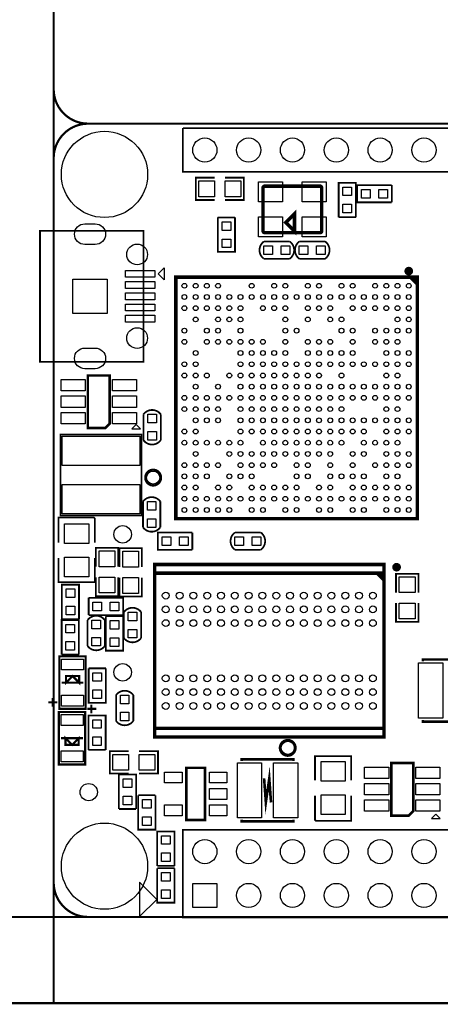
# Model space of a CAD drawing. Extents: x -900 to 3530, y 458 to 4953.
# Tile 2 of 4: x 1112 to 2071, y 458 to 2705. Entities that reach past the tile are written whole.
import ezdxf

# ---------------------------------------------------------------- set-up
doc = ezdxf.new("R2010")
doc.units = 0
doc.header["$MEASUREMENT"] = 0
for name, color, linetype in [('OUTLINE', 254, 'CONTINUOUS'), ('SILKSCREEN_TOP', 30, 'CONTINUOUS'), ('TOP', 1, 'CONTINUOUS')]:
    doc.layers.add(name, color=color, linetype=linetype)

msp = doc.modelspace()

# ---------------------------------------------------------------- linework, layer by layer
at = {"layer": 'OUTLINE'}
for points in [[(1189, 460.13, 5, 5, 0), (992.15, 460.13, 5, 5, 0), (992.15, 4475.87, 5, 5, 0), (1189, 4475.87, 5, 5, 0), (1189, 460.13, 5, 5, 0)], [(1267.74, 4279.02, 5, 5, 0), (3000.02, 4279.02, 5, 5, -0.414214), (3078.76, 4200.28, 5, 5, 0), (3078.76, 2546.74, 5, 5, -0.414214), (3000.02, 2468, 5, 5, 0), (1267.74, 2468, 5, 5, -0.414214), (1189, 2546.74, 5, 5, 0), (1189, 4200.28, 5, 5, -0.414214), (1267.74, 4279.02, 5, 5, 0)], [(1267.74, 2468, 5, 5, 0), (3000.02, 2468, 5, 5, -0.414214), (3078.76, 2389.26, 5, 5, 0), (3078.76, 735.72, 5, 5, -0.414214), (3000.02, 656.98, 5, 5, 0), (1267.74, 656.98, 5, 5, -0.414214), (1189, 735.72, 5, 5, 0), (1189, 2389.26, 5, 5, -0.414214), (1267.74, 2468, 5, 5, 0)], [(1267.74, 2468, 5, 5, 0), (3000.02, 2468, 5, 5, -0.414214), (3078.76, 2389.26, 5, 5, 0), (3078.76, 735.72, 5, 5, -0.414214), (3000.02, 656.98, 5, 5, 0), (1267.74, 656.98, 5, 5, -0.414214), (1189, 735.72, 5, 5, 0), (1189, 2389.26, 5, 5, -0.414214), (1267.74, 2468, 5, 5, 0)], [(-897.61, 656.98, 5, 5, 0), (-897.61, 538.87, 5, 5, 0.414214), (-818.87, 460.13, 5, 5, 0), (3000.02, 460.13, 5, 5, 0.414214), (3078.76, 538.87, 5, 5, 0), (3078.76, 656.98, 5, 5, 0), (-897.61, 656.98, 5, 5, 0)]]:
    msp.add_lwpolyline(points, format="xyseb", dxfattribs=at)
at = {"layer": 'SILKSCREEN_TOP'}
for points in [[(1483.88, 2457.728, 3.937, 3.937, 0), (2783.88, 2457.728, 3.937, 3.937, 0), (2783.88, 2357.728, 3.937, 3.937, 0)], [(2783.88, 2357.728, 3.937, 3.937, 0), (1483.88, 2357.728, 3.937, 3.937, 0), (1483.88, 2457.728, 3.937, 3.937, 0)], [(1556.08, 2344.74, 4, 4, 0), (1513.08, 2344.74, 4, 4, 0), (1513.08, 2293.74, 4, 4, 0), (1556.08, 2293.74, 4, 4, 0)], [(1580.08, 2344.74, 4, 4, 0), (1623.08, 2344.74, 4, 4, 0), (1623.08, 2293.74, 4, 4, 0), (1580.08, 2293.74, 4, 4, 0)], [(1800.503, 2223.068, 7.87, 7.87, 0), (1800.503, 2321.486, 7.87, 7.87, 0.414406), (1796.562, 2325.427, 7.87, 7.87, 0), (1670.586, 2325.428, 7.87, 7.87, 0.414454), (1666.645, 2321.486, 7.87, 7.87, 0), (1666.645, 2223.068, 7.87, 7.87, 0.414418), (1670.586, 2219.127, 7.87, 7.87, 0), (1796.562, 2219.127, 7.87, 7.87, 0.414394), (1800.503, 2223.068, 7.87, 7.87, 0)], [(1878.57, 2254.439, 4, 4, 0), (1878.57, 2333.179, 4, 4, 0), (1839.21, 2333.179, 4, 4, 0), (1839.21, 2254.439, 4, 4, 0)], [(1960.357, 2327.68, 4, 4, 0), (1881.617, 2327.68, 4, 4, 0), (1881.617, 2288.32, 4, 4, 0), (1960.357, 2288.32, 4, 4, 0)], [(1960.357, 2288.32, 4, 4, 0), (1960.357, 2327.68, 4, 4, 0)], [(1738.574, 2222.277, 8, 8, 0), (1738.574, 2262.277, 8, 8, 0), (1718.574, 2242.277, 8, 8, 0), (1738.574, 2222.277, 8, 8, 0)], [(1602.68, 2253.87, 4, 4, 0), (1563.32, 2253.87, 4, 4, 0)], [(1563.32, 2253.87, 4, 4, 0), (1563.32, 2175.13, 4, 4, 0), (1602.68, 2175.13, 4, 4, 0), (1602.68, 2253.87, 4, 4, 0)], [(1839.21, 2254.439, 4, 4, 0), (1878.57, 2254.439, 4, 4, 0)], [(1189.288, 1924.36, 3.937, 3.937, 0), (1394.013, 1924.36, 3.937, 3.937, 0), (1394.013, 2223.572, 3.937, 3.937, 0), (1157.792, 2223.572, 3.937, 3.937, 0), (1157.792, 1924.36, 3.937, 3.937, 0), (1189.288, 1924.36, 3.937, 3.937, 0)], [(1189.288, 2223.572, 3.937, 3.937, 0), (1189.288, 1924.36, 3.937, 3.937, 0)], [(1668.546, 2198.952, 4, 4, 0.503898), (1668.546, 2159.592, 4, 4, 0)], [(1727.606, 2198.952, 4, 4, 0), (1668.546, 2198.952, 4, 4, 0)], [(1727.606, 2198.952, 4, 4, -0.504954), (1727.606, 2159.592, 4, 4, 0)], [(1749.399, 2159.592, 4, 4, -0.504958), (1749.399, 2198.952, 4, 4, 0)], [(1808.459, 2198.952, 4, 4, 0), (1749.399, 2198.952, 4, 4, 0)], [(1808.458, 2159.593, 4, 4, 0.503889), (1808.459, 2198.952, 4, 4, 0)], [(1668.546, 2159.592, 4, 4, 0), (1727.606, 2159.592, 4, 4, 0)], [(1749.399, 2159.592, 4, 4, 0), (1808.458, 2159.593, 4, 4, 0)], [(2004.063, 2131.373, 9.799, 9.799, -0.999969), (1994.127, 2131.373, 9.799, 9.799, -1.000031), (2004.063, 2131.373, 9.799, 9.799, 0)], [(1467.592, 2117.603, 7.902, 7.902, 0), (1467.588, 1566.405, 7.902, 7.902, 0), (2018.786, 1566.404, 7.902, 7.902, 0), (2018.788, 2117.604, 7.902, 7.902, 0), (1467.592, 2117.603, 7.902, 7.902, 0)], [(2002.987, 2117.604, 7.902, 7.902, 0), (2018.788, 2101.803, 7.902, 7.902, 0)], [(2010.889, 2117.598, 7.902, 7.902, 0), (2018.786, 2109.701, 7.902, 7.902, 0)], [(1267, 1773, 5.906, 5.906, 0), (1267, 1893, 5.906, 5.906, 0), (1317, 1893, 5.906, 5.906, 0), (1317, 1783, 5.906, 5.906, 0), (1307, 1773, 5.906, 5.906, 0), (1267, 1773, 5.906, 5.906, 0)], [(1393.9, 1804.45, 4, 4, -0.504954), (1433.26, 1804.45, 4, 4, 0)], [(1393.9, 1804.45, 4, 4, 0), (1393.9, 1745.39, 4, 4, 0)], [(1433.26, 1745.39, 4, 4, 0), (1433.26, 1804.45, 4, 4, 0)], [(1389.52, 1758.52, 3.937, 3.937, 0), (1389.52, 1573.48, 3.937, 3.937, 0), (1204.48, 1573.48, 3.937, 3.937, 0), (1204.48, 1758.52, 3.937, 3.937, 0), (1389.52, 1758.52, 3.937, 3.937, 0)], [(1393.9, 1745.39, 4, 4, 0.503899), (1433.26, 1745.39, 4, 4, 0)], [(1416, 1678, 5, 5, -0.414214), (1434, 1660, 5, 5, -0.414214), (1416, 1642, 5, 5, -0.414214), (1398, 1660, 5, 5, -0.414214), (1416, 1678, 5, 5, 0)], [(1392.9, 1605.45, 4, 4, -0.504954), (1432.26, 1605.45, 4, 4, 0)], [(1392.9, 1605.45, 4, 4, 0), (1392.9, 1546.39, 4, 4, 0)], [(1432.26, 1546.39, 4, 4, 0), (1432.26, 1605.45, 4, 4, 0)], [(1282.792, 1511.8, 4, 4, 0), (1282.792, 1566.92, 4, 4, 0), (1280.822, 1568.88, 4, 4, 0), (1200.112, 1568.88, 4, 4, 0), (1200.112, 1511.8, 4, 4, 0)], [(1392.9, 1546.39, 4, 4, 0.503899), (1432.26, 1546.39, 4, 4, 0)], [(1505.37, 1534.68, 4, 4, 0), (1426.63, 1534.68, 4, 4, 0), (1426.63, 1495.32, 4, 4, 0), (1505.37, 1495.32, 4, 4, 0)], [(1505.37, 1495.32, 4, 4, 0), (1505.37, 1534.68, 4, 4, 0)], [(1602.47, 1534.68, 4, 4, 0.503899), (1602.47, 1495.32, 4, 4, 0)], [(1661.53, 1534.68, 4, 4, 0), (1602.47, 1534.68, 4, 4, 0)], [(1661.53, 1534.68, 4, 4, -0.504954), (1661.53, 1495.32, 4, 4, 0)], [(1284.952, 1456.58, 4, 4, 0), (1284.952, 1499.58, 4, 4, 0), (1335.952, 1499.58, 4, 4, 0), (1335.952, 1456.58, 4, 4, 0)], [(1390.157, 1455.757, 4, 4, 0), (1390.157, 1498.757, 4, 4, 0), (1339.157, 1498.757, 4, 4, 0), (1339.157, 1455.757, 4, 4, 0)], [(1602.47, 1495.32, 4, 4, 0), (1661.53, 1495.32, 4, 4, 0)], [(1282.792, 1476.36, 4, 4, 0), (1282.792, 1421.24, 4, 4, 0), (1200.112, 1421.24, 4, 4, 0), (1200.112, 1476.36, 4, 4, 0)], [(1942.811, 1441.923, 7.874, 7.874, 0), (1942.811, 1461.757, 7.874, 7.874, 0), (1419.189, 1461.757, 7.874, 7.874, 0), (1419.189, 1441.923, 7.874, 7.874, 0), (1942.811, 1441.923, 7.874, 7.874, 0), (1942.811, 1087.592, 7.874, 7.874, 0), (1419.189, 1087.592, 7.874, 7.874, 0), (1419.189, 1441.923, 7.874, 7.874, 0)], [(1976.256, 1455.451, 9.843, 9.843, -0.999975), (1966.417, 1455.45, 9.843, 9.843, -1.000025), (1976.256, 1455.451, 9.843, 9.843, 0)], [(1927.063, 1441.923, 7.874, 7.874, 0), (1942.811, 1426.175, 7.874, 7.874, 0)], [(1934.937, 1441.923, 7.874, 7.874, 0), (1942.811, 1434.049, 7.874, 7.874, 0)], [(1970.085, 1397.473, 4, 4, 0), (1970.086, 1440.473, 4, 4, 0), (2021.085, 1440.473, 4, 4, 0), (2021.086, 1397.473, 4, 4, 0)], [(1246.781, 1336.944, 4, 4, 0), (1246.781, 1415.684, 4, 4, 0), (1207.419, 1415.684, 4, 4, 0), (1207.421, 1336.943, 4, 4, 0)], [(1284.952, 1432.58, 4, 4, 0), (1284.952, 1389.58, 4, 4, 0), (1335.952, 1389.58, 4, 4, 0), (1335.952, 1432.58, 4, 4, 0)], [(1390.157, 1431.757, 4, 4, 0), (1390.157, 1388.758, 4, 4, 0), (1339.157, 1388.758, 4, 4, 0), (1339.157, 1431.757, 4, 4, 0)], [(1268.81, 1385.547, 4, 4, 0), (1268.81, 1346.186, 4, 4, 0)], [(1268.81, 1346.186, 4, 4, 0), (1347.55, 1346.187, 4, 4, 0), (1347.55, 1385.546, 4, 4, 0), (1268.81, 1385.547, 4, 4, 0)], [(1970.085, 1373.473, 4, 4, 0), (1970.086, 1330.473, 4, 4, 0), (2021.085, 1330.473, 4, 4, 0), (2021.086, 1373.473, 4, 4, 0)], [(1349.169, 1352.923, 4, 4, -0.504959), (1388.529, 1352.923, 4, 4, 0)], [(1349.169, 1352.923, 4, 4, 0), (1349.169, 1293.864, 4, 4, 0)], [(1388.529, 1293.863, 4, 4, 0), (1388.529, 1352.923, 4, 4, 0)], [(1246.586, 1256.105, 4, 4, 0), (1246.585, 1334.845, 4, 4, 0), (1207.225, 1334.845, 4, 4, 0), (1207.226, 1256.105, 4, 4, 0)], [(1207.421, 1336.943, 4, 4, 0), (1246.781, 1336.944, 4, 4, 0)], [(1305.738, 1334.71, 4, 4, 0.503914), (1266.377, 1334.71, 4, 4, 0)], [(1266.377, 1334.71, 4, 4, 0), (1266.377, 1275.65, 4, 4, 0)], [(1305.737, 1275.65, 4, 4, 0), (1305.738, 1334.71, 4, 4, 0)], [(1307.951, 1343.621, 4, 4, 0), (1307.95, 1264.881, 4, 4, 0), (1347.311, 1264.881, 4, 4, 0), (1347.312, 1343.621, 4, 4, 0)], [(1347.312, 1343.621, 4, 4, 0), (1307.951, 1343.621, 4, 4, 0)], [(1349.169, 1293.864, 4, 4, 0.5039), (1388.529, 1293.863, 4, 4, 0)], [(1305.737, 1275.65, 4, 4, -0.504951), (1266.377, 1275.65, 4, 4, 0)], [(1202, 1132, 5, 5, 0), (1202, 1252, 5, 5, 0), (1262, 1252, 5, 5, 0), (1262, 1132, 5, 5, 0), (1202, 1132, 5, 5, 0)], [(1207.226, 1256.105, 4, 4, 0), (1246.586, 1256.105, 4, 4, 0)], [(2031.241, 1240.701, 5.906, 5.906, 0), (2031.241, 1244.7, 5.906, 5.906, 0), (2149.436, 1244.7, 5.906, 5.906, 0), (2149.436, 1240.701, 5.906, 5.906, 0)], [(1308.145, 1224.521, 4, 4, 0), (1268.785, 1224.521, 4, 4, 0)], [(1268.785, 1224.521, 4, 4, 0), (1268.785, 1145.781, 4, 4, 0), (1308.144, 1145.781, 4, 4, 0), (1308.145, 1224.521, 4, 4, 0)], [(1207, 1192, 5, 5, 0), (1257, 1192, 5, 5, 0)], [(1247, 1192, 5, 5, 0), (1247, 1207, 5, 5, 0), (1217, 1207, 5, 5, 0), (1217, 1192, 5, 5, 0), (1232, 1207, 5, 5, 0), (1247, 1192, 5, 5, 0)], [(1331.32, 1163.53, 4, 4, -0.504954), (1370.68, 1163.53, 4, 4, 0)], [(1177, 1147, 5, 5, 0), (1197, 1147, 5, 5, 0)], [(1187, 1137, 5, 5, 0), (1187, 1157, 5, 5, 0)], [(1331.32, 1163.53, 4, 4, 0), (1331.32, 1104.47, 4, 4, 0)], [(1370.68, 1104.47, 4, 4, 0), (1370.68, 1163.53, 4, 4, 0)], [(1261, 1125, 5, 5, 0), (1261, 1005, 5, 5, 0), (1201, 1005, 5, 5, 0), (1201, 1125, 5, 5, 0), (1261, 1125, 5, 5, 0)], [(1286, 1132, 5, 5, 0), (1266, 1132, 5, 5, 0)], [(1275, 1142, 5, 5, 0), (1275, 1122, 5, 5, 0)], [(1307.579, 1038.457, 4, 4, 0), (1307.579, 1117.199, 4, 4, 0), (1268.22, 1117.199, 4, 4, 0), (1268.219, 1038.459, 4, 4, 0)], [(1331.32, 1104.47, 4, 4, 0.503899), (1370.68, 1104.47, 4, 4, 0)], [(2149.436, 1106.896, 5.906, 5.906, 0), (2149.436, 1102.897, 5.906, 5.906, 0), (2031.241, 1102.897, 5.906, 5.906, 0), (2031.241, 1106.896, 5.906, 5.906, 0)], [(1942.811, 1087.592, 7.874, 7.874, 0), (1942.811, 1067.757, 7.874, 7.874, 0), (1419.189, 1067.757, 7.874, 7.874, 0), (1419.189, 1087.592, 7.874, 7.874, 0)], [(1256, 1065, 5, 5, 0), (1206, 1065, 5, 5, 0)], [(1216, 1065, 5, 5, 0), (1216, 1050, 5, 5, 0), (1246, 1050, 5, 5, 0), (1246, 1065, 5, 5, 0), (1231, 1050, 5, 5, 0), (1216, 1065, 5, 5, 0)], [(1741, 1043, 5, 5, -0.414215), (1723, 1025, 5, 5, -0.414217), (1705, 1043, 5, 5, -0.414213), (1723, 1061, 5, 5, -0.41421), (1741, 1043, 5, 5, 0)], [(1268.219, 1038.459, 4, 4, 0), (1307.579, 1038.457, 4, 4, 0)], [(1360, 984.5, 4, 4, 0), (1317, 984.5, 4, 4, 0), (1317, 1035.5, 4, 4, 0), (1360, 1035.5, 4, 4, 0)], [(1384, 984.5, 4, 4, 0), (1427, 984.5, 4, 4, 0), (1427, 1035.5, 4, 4, 0), (1384, 1035.5, 4, 4, 0)], [(1617.902, 1012.902, 5.906, 5.906, 0), (1617.902, 1016.902, 5.906, 5.906, 0), (1736.098, 1016.902, 5.906, 5.906, 0), (1736.098, 1012.902, 5.906, 5.906, 0)], [(1785.16, 969.22, 4, 4, 0), (1785.16, 1024.34, 4, 4, 0), (1867.84, 1024.34, 4, 4, 0), (1867.84, 969.22, 4, 4, 0)], [(1534.5, 878.5, 5.906, 5.906, 0), (1491.5, 878.5, 5.906, 5.906, 0), (1491.5, 997.5, 5.906, 5.906, 0), (1534.5, 997.5, 5.906, 5.906, 0), (1534.5, 878.5, 5.906, 5.906, 0)], [(1669.098, 973.598, 5.906, 5.906, 0), (1673.098, 918.402, 5.906, 5.906, 0), (1680.902, 973.598, 5.906, 5.906, 0), (1684.902, 918.402, 5.906, 5.906, 0), (1680.902, 965.701, 5.906, 5.906, 0)], [(1959.28, 888.49, 5.906, 5.906, 0), (1959.28, 1008.49, 5.906, 5.906, 0), (2009.28, 1008.49, 5.906, 5.906, 0), (2009.28, 898.49, 5.906, 5.906, 0), (1999.28, 888.49, 5.906, 5.906, 0), (1959.28, 888.49, 5.906, 5.906, 0)], [(1377.13, 903.397, 4, 4, 0), (1377.13, 982.137, 4, 4, 0), (1337.77, 982.137, 4, 4, 0), (1337.769, 903.397, 4, 4, 0)], [(1421.194, 934.956, 4, 4, 0), (1381.835, 934.956, 4, 4, 0)], [(1381.835, 934.956, 4, 4, 0), (1381.835, 856.216, 4, 4, 0), (1421.195, 856.216, 4, 4, 0), (1421.194, 934.956, 4, 4, 0)], [(1785.16, 933.78, 4, 4, 0), (1785.16, 878.66, 4, 4, 0), (1787.13, 876.7, 4, 4, 0), (1867.84, 876.7, 4, 4, 0), (1867.84, 933.78, 4, 4, 0)], [(1337.769, 903.397, 4, 4, 0), (1377.13, 903.397, 4, 4, 0)], [(1736.098, 879.098, 5.906, 5.906, 0), (1736.098, 875.098, 5.906, 5.906, 0), (1617.902, 875.098, 5.906, 5.906, 0), (1617.902, 879.098, 5.906, 5.906, 0)], [(1464.68, 773.63, 4, 4, 0), (1464.68, 852.37, 4, 4, 0), (1425.32, 852.37, 4, 4, 0), (1425.32, 773.63, 4, 4, 0)], [(1483.88, 856.208, 3.937, 3.937, 0), (2783.88, 856.208, 3.937, 3.937, 0), (2783.88, 656.208, 3.937, 3.937, 0), (1483.88, 656.208, 3.937, 3.937, 0), (1483.88, 856.208, 3.937, 3.937, 0)], [(1425.32, 773.63, 4, 4, 0), (1464.68, 773.63, 4, 4, 0)], [(1464.68, 768.37, 4, 4, 0), (1425.32, 768.37, 4, 4, 0)], [(1425.32, 768.37, 4, 4, 0), (1425.32, 689.63, 4, 4, 0), (1464.68, 689.63, 4, 4, 0), (1464.68, 768.37, 4, 4, 0)]]:
    msp.add_lwpolyline(points, format="xyseb", dxfattribs=at)
for points in [[(1427.477, 2125.147), (1441.257, 2138.926), (1441.257, 2111.367)], [(1377, 1781), (1367, 1771), (1387, 1771)], [(2060.99, 891.72), (2050.99, 881.72), (2070.99, 881.72)], [(1424.153, 697.12), (1384.783, 736.49), (1384.783, 657.75)]]:
    msp.add_lwpolyline(points, close=True, dxfattribs=at)
at = {"layer": 'TOP'}
for points in [[(1556.08, 2301.24), (1520.08, 2301.24), (1520.08, 2337.24), (1556.08, 2337.24)], [(1616.08, 2301.24), (1580.08, 2301.24), (1580.08, 2337.24), (1616.08, 2337.24)], [(1711.334, 2289.6), (1656.216, 2289.6), (1656.216, 2334.876), (1711.334, 2334.876)], [(1810.932, 2289.6), (1755.814, 2289.6), (1755.814, 2334.876), (1810.932, 2334.876)], [(1868.7325, 2303.6465), (1849.0475, 2303.6465), (1849.0475, 2323.3315), (1868.7325, 2323.3315)], [(1911.1495, 2317.8425), (1911.1495, 2298.1575), (1891.4645, 2298.1575), (1891.4645, 2317.8425)], [(1950.5095, 2317.8425), (1950.5095, 2298.1575), (1930.8245, 2298.1575), (1930.8245, 2317.8425)], [(1868.7325, 2264.2865), (1849.0475, 2264.2865), (1849.0475, 2283.9715), (1868.7325, 2283.9715)], [(1711.334, 2209.678), (1656.216, 2209.678), (1656.216, 2254.954), (1711.334, 2254.954)], [(1810.932, 2209.678), (1755.814, 2209.678), (1755.814, 2254.954), (1810.932, 2254.954)], [(1573.1575, 2244.0225), (1592.8425, 2244.0225), (1592.8425, 2224.3375), (1573.1575, 2224.3375)], [(1573.1575, 2204.6625), (1592.8425, 2204.6625), (1592.8425, 2184.9775), (1573.1575, 2184.9775)], [(1668.553, 2169.429), (1668.553, 2189.114), (1688.238, 2189.114), (1688.238, 2169.429)], [(1707.913, 2169.429), (1707.913, 2189.114), (1727.598, 2189.114), (1727.598, 2169.429)], [(1769.0915, 2189.1145), (1769.0915, 2169.4295), (1749.4065, 2169.4295), (1749.4065, 2189.1145)], [(1808.4515, 2189.1145), (1808.4515, 2169.4295), (1788.7665, 2169.4295), (1788.7665, 2189.1145)], [(1232.595, 2113.336), (1311.335, 2113.336), (1311.335, 2034.596), (1232.595, 2034.596)], [(1352.6735, 2133.021), (1419.6025, 2133.021), (1419.6025, 2117.273), (1352.6735, 2117.273)], [(1352.6735, 2107.431), (1419.6025, 2107.431), (1419.6025, 2091.683), (1352.6735, 2091.683)], [(1352.6735, 2081.84), (1419.6025, 2081.84), (1419.6025, 2066.092), (1352.6735, 2066.092)], [(1352.6735, 2056.249), (1419.6025, 2056.249), (1419.6025, 2040.501), (1352.6735, 2040.501)], [(1352.6735, 2030.659), (1419.6025, 2030.659), (1419.6025, 2014.911), (1352.6735, 2014.911)], [(1261, 1857.799), (1206, 1857.799), (1206, 1883.799), (1261, 1883.799)], [(1378, 1857.799), (1323, 1857.799), (1323, 1883.799), (1378, 1883.799)], [(1261, 1820.402), (1206, 1820.402), (1206, 1846.402), (1261, 1846.402)], [(1378, 1820.402), (1323, 1820.402), (1323, 1846.402), (1378, 1846.402)], [(1261, 1783), (1206, 1783), (1206, 1809), (1261, 1809)], [(1378, 1783), (1323, 1783), (1323, 1809), (1378, 1809)], [(1423.4225, 1784.7575), (1403.7375, 1784.7575), (1403.7375, 1804.4425), (1423.4225, 1804.4425)], [(1208.4175, 1754.5825), (1385.5825, 1754.5825), (1385.5825, 1687.6535), (1208.4175, 1687.6535)], [(1423.4225, 1745.3975), (1403.7375, 1745.3975), (1403.7375, 1765.0825), (1423.4225, 1765.0825)], [(1208.4175, 1644.3465), (1385.5825, 1644.3465), (1385.5825, 1577.4175), (1208.4175, 1577.4175)], [(1422.4225, 1585.7575), (1402.7375, 1585.7575), (1402.7375, 1605.4425), (1422.4225, 1605.4425)], [(1268.952, 1554.58), (1268.952, 1509.58), (1213.952, 1509.58), (1213.952, 1554.58)], [(1422.4225, 1546.3975), (1402.7375, 1546.3975), (1402.7375, 1566.0825), (1422.4225, 1566.0825)], [(1456.1625, 1524.8425), (1456.1625, 1505.1575), (1436.4775, 1505.1575), (1436.4775, 1524.8425)], [(1495.5225, 1524.8425), (1495.5225, 1505.1575), (1475.8375, 1505.1575), (1475.8375, 1524.8425)], [(1602.477, 1505.157), (1602.477, 1524.842), (1622.162, 1524.842), (1622.162, 1505.157)], [(1641.837, 1505.157), (1641.837, 1524.842), (1661.522, 1524.842), (1661.522, 1505.157)], [(1328.452, 1492.58), (1328.452, 1456.58), (1292.452, 1456.58), (1292.452, 1492.58)], [(1346.657, 1455.757), (1346.657, 1491.757), (1382.657, 1491.757), (1382.657, 1455.757)], [(1268.952, 1478.58), (1268.952, 1433.58), (1213.952, 1433.58), (1213.952, 1478.58)], [(1328.452, 1432.58), (1328.452, 1396.58), (1292.452, 1396.58), (1292.452, 1432.58)], [(1346.657, 1395.757), (1346.657, 1431.757), (1382.657, 1431.757), (1382.657, 1395.757)], [(2013.586, 1433.473), (2013.586, 1397.473), (1977.586, 1397.473), (1977.586, 1433.473)], [(1236.9425, 1386.1505), (1217.2575, 1386.1505), (1217.2575, 1405.8355), (1236.9425, 1405.8355)], [(1278.658, 1356.024), (1278.658, 1375.709), (1298.343, 1375.709), (1298.343, 1356.024)], [(1318.018, 1356.024), (1318.018, 1375.709), (1337.703, 1375.709), (1337.703, 1356.024)], [(2013.586, 1373.473), (2013.586, 1337.473), (1977.586, 1337.473), (1977.586, 1373.473)], [(1236.9425, 1346.7905), (1217.2575, 1346.7905), (1217.2575, 1366.4755), (1236.9425, 1366.4755)], [(1378.6915, 1333.2305), (1359.0065, 1333.2305), (1359.0065, 1352.9155), (1378.6915, 1352.9155)], [(1276.2145, 1334.7025), (1295.8995, 1334.7025), (1295.8995, 1315.0175), (1276.2145, 1315.0175)], [(1317.7885, 1333.7735), (1337.4735, 1333.7735), (1337.4735, 1314.0885), (1317.7885, 1314.0885)], [(1236.7485, 1305.3135), (1217.0635, 1305.3135), (1217.0635, 1324.9985), (1236.7485, 1324.9985)], [(1378.6915, 1293.8705), (1359.0065, 1293.8705), (1359.0065, 1313.5555), (1378.6915, 1313.5555)], [(1236.7485, 1265.9535), (1217.0635, 1265.9535), (1217.0635, 1285.6385), (1236.7485, 1285.6385)], [(1276.2145, 1295.3425), (1295.8995, 1295.3425), (1295.8995, 1275.6575), (1276.2145, 1275.6575)], [(1317.7885, 1294.4135), (1337.4735, 1294.4135), (1337.4735, 1274.7285), (1317.7885, 1274.7285)], [(1257, 1220.839), (1207, 1220.839), (1207, 1245.839), (1257, 1245.839)], [(2076.588, 1236.798), (2076.588, 1110.798), (2021.49, 1110.798), (2021.49, 1236.798)], [(1278.6215, 1214.6735), (1298.3065, 1214.6735), (1298.3065, 1194.9885), (1278.6215, 1194.9885)], [(1278.6215, 1175.3135), (1298.3065, 1175.3135), (1298.3065, 1155.6285), (1278.6215, 1155.6285)], [(1257, 1138.161), (1207, 1138.161), (1207, 1163.161), (1257, 1163.161)], [(1360.8425, 1143.8375), (1341.1575, 1143.8375), (1341.1575, 1163.5225), (1360.8425, 1163.5225)], [(1360.8425, 1104.4775), (1341.1575, 1104.4775), (1341.1575, 1124.1625), (1360.8425, 1124.1625)], [(1206, 1118.839), (1256, 1118.839), (1256, 1093.839), (1206, 1093.839)], [(1297.7415, 1087.6665), (1278.0565, 1087.6665), (1278.0565, 1107.3515), (1297.7415, 1107.3515)], [(1297.7415, 1048.3065), (1278.0565, 1048.3065), (1278.0565, 1067.9915), (1297.7415, 1067.9915)], [(1206, 1036.161), (1256, 1036.161), (1256, 1011.161), (1206, 1011.161)], [(1324, 1028), (1360, 1028), (1360, 992), (1324, 992)], [(1384, 1028), (1420, 1028), (1420, 992), (1384, 992)], [(1799, 967), (1799, 1012), (1854, 1012), (1854, 967)], [(1663.25, 1009), (1663.25, 883), (1608.152, 883), (1608.152, 1009)], [(1745.848, 1009), (1745.848, 883), (1690.75, 883), (1690.75, 1009)], [(1953.28, 973.289), (1898.28, 973.289), (1898.28, 999.289), (1953.28, 999.289)], [(2070.28, 973.289), (2015.28, 973.289), (2015.28, 999.289), (2070.28, 999.289)], [(1367.2915, 952.6045), (1347.6065, 952.6045), (1347.6065, 972.2895), (1367.2915, 972.2895)], [(1481.819, 987.902), (1481.819, 962.902), (1441.819, 962.902), (1441.819, 987.902)], [(1584.181, 987.902), (1584.181, 962.902), (1544.181, 962.902), (1544.181, 987.902)], [(1584.181, 950.5), (1584.181, 925.5), (1544.181, 925.5), (1544.181, 950.5)], [(1953.28, 935.892), (1898.28, 935.892), (1898.28, 961.892), (1953.28, 961.892)], [(2070.28, 935.892), (2015.28, 935.892), (2015.28, 961.892), (2070.28, 961.892)], [(1367.2915, 913.2445), (1347.6065, 913.2445), (1347.6065, 932.9295), (1367.2915, 932.9295)], [(1391.6725, 925.1085), (1411.3575, 925.1085), (1411.3575, 905.4235), (1391.6725, 905.4235)], [(1799, 891), (1799, 936), (1854, 936), (1854, 891)], [(1953.28, 898.49), (1898.28, 898.49), (1898.28, 924.49), (1953.28, 924.49)], [(2070.28, 898.49), (2015.28, 898.49), (2015.28, 924.49), (2070.28, 924.49)], [(1481.819, 913.098), (1481.819, 888.098), (1441.819, 888.098), (1441.819, 913.098)], [(1584.181, 913.098), (1584.181, 888.098), (1544.181, 888.098), (1544.181, 913.098)], [(1391.6725, 885.7485), (1411.3575, 885.7485), (1411.3575, 866.0635), (1391.6725, 866.0635)], [(1454.8425, 822.8375), (1435.1575, 822.8375), (1435.1575, 842.5225), (1454.8425, 842.5225)], [(1454.8425, 783.4775), (1435.1575, 783.4775), (1435.1575, 803.1625), (1454.8425, 803.1625)], [(1435.1575, 758.5225), (1454.8425, 758.5225), (1454.8425, 738.8375), (1435.1575, 738.8375)], [(1506.321, 678.649), (1506.321, 733.767), (1561.439, 733.767), (1561.439, 678.649)], [(1435.1575, 719.1625), (1454.8425, 719.1625), (1454.8425, 699.4775), (1435.1575, 699.4775)]]:
    msp.add_lwpolyline(points, close=True, dxfattribs=at)
for points in [[(1283.776, 2192.076), (1260.154, 2192.076, -1), (1260.154, 2239.32), (1283.776, 2239.32, -1)], [(1283.776, 1908.612), (1260.154, 1908.612, -1), (1260.154, 1955.856), (1283.776, 1955.856, -1)]]:
    msp.add_lwpolyline(points, format="xyb", close=True, dxfattribs=at)
for centre, radius in [((1304.925, 2352.075), 98.425), ((1533.88, 2407.728), 27.559), ((1633.88, 2407.728), 27.559), ((1733.88, 2407.728), 27.559), ((1833.88, 2407.728), 27.559), ((1933.88, 2407.728), 27.559), ((2033.88, 2407.728), 27.559), ((1379.445, 2169.438), 23.622), ((1487.285, 2097.905), 5.5), ((1512.888, 2097.905), 5.5), ((1538.486, 2097.905), 5.5), ((1564.089, 2097.905), 5.5), ((1640.785, 2097.905), 5.5), ((1691.986, 2097.905), 5.5), ((1717.589, 2097.905), 5.5), ((1768.785, 2097.905), 5.5), ((1794.388, 2097.905), 5.5), ((1845.589, 2097.905), 5.5), ((1871.187, 2097.905), 5.5), ((1922.285, 2097.905), 5.5), ((1947.888, 2097.905), 5.5), ((1973.486, 2097.905), 5.5), ((1999.089, 2097.905), 5.5), ((1487.285, 2072.302), 5.5), ((1512.888, 2072.302), 5.5), ((1538.486, 2072.302), 5.5), ((1564.089, 2072.302), 5.5), ((1589.687, 2072.302), 5.5), ((1615.187, 2072.302), 5.5), ((1640.785, 2072.302), 5.5), ((1666.388, 2072.302), 5.5), ((1691.986, 2072.302), 5.5), ((1717.589, 2072.302), 5.5), ((1743.187, 2072.302), 5.5), ((1768.785, 2072.302), 5.5), ((1794.388, 2072.302), 5.5), ((1819.986, 2072.302), 5.5), ((1845.589, 2072.302), 5.5), ((1871.187, 2072.302), 5.5), ((1896.687, 2072.302), 5.5), ((1922.285, 2072.302), 5.5), ((1947.888, 2072.302), 5.5), ((1973.486, 2072.302), 5.5), ((1999.089, 2072.302), 5.5), ((1487.285, 2046.704), 5.5), ((1512.888, 2046.704), 5.5), ((1538.486, 2046.704), 5.5), ((1564.089, 2046.704), 5.5), ((1589.687, 2046.704), 5.5), ((1615.187, 2046.704), 5.5), ((1666.388, 2046.704), 5.5), ((1691.986, 2046.704), 5.5), ((1717.589, 2046.704), 5.5), ((1768.785, 2046.704), 5.5), ((1794.388, 2046.704), 5.5), ((1819.986, 2046.704), 5.5), ((1871.187, 2046.704), 5.5), ((1896.687, 2046.704), 5.5), ((1922.285, 2046.704), 5.5), ((1947.888, 2046.704), 5.5), ((1973.486, 2046.704), 5.5), ((1999.089, 2046.704), 5.5), ((1512.888, 2021.101), 5.5), ((1564.089, 2021.101), 5.5), ((1589.687, 2021.101), 5.5), ((1615.187, 2021.101), 5.5), ((1717.589, 2021.101), 5.5), ((1768.785, 2021.101), 5.5), ((1819.986, 2021.101), 5.5), ((1845.589, 2021.101), 5.5), ((1973.486, 2021.101), 5.5), ((1999.089, 2021.101), 5.5), ((1379.445, 1978.494), 23.622), ((1487.285, 1995.503), 5.5), ((1538.486, 1995.503), 5.5), ((1564.089, 1995.503), 5.5), ((1615.187, 1995.503), 5.5), ((1717.589, 1995.503), 5.5), ((1743.187, 1995.503), 5.5), ((1845.589, 1995.503), 5.5), ((1871.187, 1995.503), 5.5), ((1922.285, 1995.503), 5.5), ((1947.888, 1995.503), 5.5), ((1973.486, 1995.503), 5.5), ((1999.089, 1995.503), 5.5), ((1487.285, 1970.003), 5.5), ((1538.486, 1970.003), 5.5), ((1564.089, 1970.003), 5.5), ((1589.687, 1970.003), 5.5), ((1615.187, 1970.003), 5.5), ((1640.785, 1970.003), 5.5), ((1666.388, 1970.003), 5.5), ((1717.589, 1970.003), 5.5), ((1768.785, 1970.003), 5.5), ((1794.388, 1970.003), 5.5), ((1819.986, 1970.003), 5.5), ((1871.187, 1970.003), 5.5), ((1922.285, 1970.003), 5.5), ((1947.888, 1970.003), 5.5), ((1973.486, 1970.003), 5.5), ((1512.888, 1944.405), 5.5), ((1615.187, 1944.405), 5.5), ((1640.785, 1944.405), 5.5), ((1666.388, 1944.405), 5.5), ((1691.986, 1944.405), 5.5), ((1717.589, 1944.405), 5.5), ((1768.785, 1944.405), 5.5), ((1794.388, 1944.405), 5.5), ((1819.986, 1944.405), 5.5), ((1845.589, 1944.405), 5.5), ((1871.187, 1944.405), 5.5), ((1947.888, 1944.405), 5.5), ((1973.486, 1944.405), 5.5), ((1999.089, 1944.405), 5.5), ((1487.285, 1918.802), 5.5), ((1512.888, 1918.802), 5.5), ((1615.187, 1918.802), 5.5), ((1640.785, 1918.802), 5.5), ((1666.388, 1918.802), 5.5), ((1691.986, 1918.802), 5.5), ((1717.589, 1918.802), 5.5), ((1743.187, 1918.802), 5.5), ((1768.785, 1918.802), 5.5), ((1794.388, 1918.802), 5.5), ((1819.986, 1918.802), 5.5), ((1845.589, 1918.802), 5.5), ((1871.187, 1918.802), 5.5), ((1896.687, 1918.802), 5.5), ((1922.285, 1918.802), 5.5), ((1947.888, 1918.802), 5.5), ((1973.486, 1918.802), 5.5), ((1999.089, 1918.802), 5.5), ((1487.285, 1893.204), 5.5), ((1512.888, 1893.204), 5.5), ((1538.486, 1893.204), 5.5), ((1589.687, 1893.204), 5.5), ((1615.187, 1893.204), 5.5), ((1640.785, 1893.204), 5.5), ((1666.388, 1893.204), 5.5), ((1691.986, 1893.204), 5.5), ((1717.589, 1893.204), 5.5), ((1743.187, 1893.204), 5.5), ((1768.785, 1893.204), 5.5), ((1794.388, 1893.204), 5.5), ((1845.589, 1893.204), 5.5), ((1947.888, 1893.204), 5.5), ((1973.486, 1893.204), 5.5), ((1512.888, 1867.601), 5.5), ((1564.089, 1867.601), 5.5), ((1615.187, 1867.601), 5.5), ((1640.785, 1867.601), 5.5), ((1666.388, 1867.601), 5.5), ((1691.986, 1867.601), 5.5), ((1717.589, 1867.601), 5.5), ((1743.187, 1867.601), 5.5), ((1768.785, 1867.601), 5.5), ((1794.388, 1867.601), 5.5), ((1819.986, 1867.601), 5.5), ((1845.589, 1867.601), 5.5), ((1871.187, 1867.601), 5.5), ((1896.687, 1867.601), 5.5), ((1922.285, 1867.601), 5.5), ((1947.888, 1867.601), 5.5), ((1973.486, 1867.601), 5.5), ((1999.089, 1867.601), 5.5), ((1487.285, 1842.003), 5.5), ((1512.888, 1842.003), 5.5), ((1538.486, 1842.003), 5.5), ((1564.089, 1842.003), 5.5), ((1589.687, 1842.003), 5.5), ((1615.187, 1842.003), 5.5), ((1640.785, 1842.003), 5.5), ((1666.388, 1842.003), 5.5), ((1691.986, 1842.003), 5.5), ((1717.589, 1842.003), 5.5), ((1743.187, 1842.003), 5.5), ((1768.785, 1842.003), 5.5), ((1794.388, 1842.003), 5.5), ((1819.986, 1842.003), 5.5), ((1845.589, 1842.003), 5.5), ((1871.187, 1842.003), 5.5), ((1896.687, 1842.003), 5.5), ((1922.285, 1842.003), 5.5), ((1947.888, 1842.003), 5.5), ((1973.486, 1842.003), 5.5), ((1999.089, 1842.003), 5.5), ((1487.285, 1816.405), 5.5), ((1512.888, 1816.405), 5.5), ((1538.486, 1816.405), 5.5), ((1564.089, 1816.405), 5.5), ((1615.187, 1816.405), 5.5), ((1640.785, 1816.405), 5.5), ((1666.388, 1816.405), 5.5), ((1691.986, 1816.405), 5.5), ((1717.589, 1816.405), 5.5), ((1743.187, 1816.405), 5.5), ((1768.785, 1816.405), 5.5), ((1794.388, 1816.405), 5.5), ((1819.986, 1816.405), 5.5), ((1845.589, 1816.405), 5.5), ((1947.888, 1816.405), 5.5), ((1973.486, 1816.405), 5.5), ((1512.888, 1790.802), 5.5), ((1538.486, 1790.802), 5.5), ((1564.089, 1790.802), 5.5), ((1615.187, 1790.802), 5.5), ((1640.785, 1790.802), 5.5), ((1666.388, 1790.802), 5.5), ((1691.986, 1790.802), 5.5), ((1717.589, 1790.802), 5.5), ((1743.187, 1790.802), 5.5), ((1768.785, 1790.802), 5.5), ((1794.388, 1790.802), 5.5), ((1819.986, 1790.802), 5.5), ((1845.589, 1790.802), 5.5), ((1871.187, 1790.802), 5.5), ((1896.687, 1790.802), 5.5), ((1922.285, 1790.802), 5.5), ((1947.888, 1790.802), 5.5), ((1973.486, 1790.802), 5.5), ((1999.089, 1790.802), 5.5), ((1487.285, 1765.204), 5.5), ((1512.888, 1765.204), 5.5), ((1615.187, 1765.204), 5.5), ((1640.785, 1765.204), 5.5), ((1666.388, 1765.204), 5.5), ((1691.986, 1765.204), 5.5), ((1717.589, 1765.204), 5.5), ((1743.187, 1765.204), 5.5), ((1768.785, 1765.204), 5.5), ((1794.388, 1765.204), 5.5), ((1819.986, 1765.204), 5.5), ((1845.589, 1765.204), 5.5), ((1871.187, 1765.204), 5.5), ((1896.687, 1765.204), 5.5), ((1947.888, 1765.204), 5.5), ((1973.486, 1765.204), 5.5), ((1999.089, 1765.204), 5.5), ((1487.285, 1739.601), 5.5), ((1512.888, 1739.601), 5.5), ((1538.486, 1739.601), 5.5), ((1564.089, 1739.601), 5.5), ((1589.687, 1739.601), 5.5), ((1615.187, 1739.601), 5.5), ((1666.388, 1739.601), 5.5), ((1691.986, 1739.601), 5.5), ((1717.589, 1739.601), 5.5), ((1743.187, 1739.601), 5.5), ((1768.785, 1739.601), 5.5), ((1794.388, 1739.601), 5.5), ((1819.986, 1739.601), 5.5), ((1845.589, 1739.601), 5.5), ((1896.687, 1739.601), 5.5), ((1922.285, 1739.601), 5.5), ((1947.888, 1739.601), 5.5), ((1973.486, 1739.601), 5.5), ((1512.888, 1714.003), 5.5), ((1589.687, 1714.003), 5.5), ((1615.187, 1714.003), 5.5), ((1640.785, 1714.003), 5.5), ((1666.388, 1714.003), 5.5), ((1691.986, 1714.003), 5.5), ((1717.589, 1714.003), 5.5), ((1743.187, 1714.003), 5.5), ((1768.785, 1714.003), 5.5), ((1794.388, 1714.003), 5.5), ((1819.986, 1714.003), 5.5), ((1871.187, 1714.003), 5.5), ((1896.687, 1714.003), 5.5), ((1947.888, 1714.003), 5.5), ((1973.486, 1714.003), 5.5), ((1999.089, 1714.003), 5.5), ((1487.285, 1688.503), 5.5), ((1512.888, 1688.503), 5.5), ((1538.486, 1688.503), 5.5), ((1564.089, 1688.503), 5.5), ((1615.187, 1688.503), 5.5), ((1640.785, 1688.503), 5.5), ((1666.388, 1688.503), 5.5), ((1691.986, 1688.503), 5.5), ((1743.187, 1688.503), 5.5), ((1768.785, 1688.503), 5.5), ((1819.986, 1688.503), 5.5), ((1871.187, 1688.503), 5.5), ((1922.285, 1688.503), 5.5), ((1947.888, 1688.503), 5.5), ((1973.486, 1688.503), 5.5), ((1999.089, 1688.503), 5.5), ((1416, 1660), 15), ((1487.285, 1662.905), 5.5), ((1512.888, 1662.905), 5.5), ((1538.486, 1662.905), 5.5), ((1589.687, 1662.905), 5.5), ((1615.187, 1662.905), 5.5), ((1640.785, 1662.905), 5.5), ((1743.187, 1662.905), 5.5), ((1768.785, 1662.905), 5.5), ((1819.986, 1662.905), 5.5), ((1845.589, 1662.905), 5.5), ((1871.187, 1662.905), 5.5), ((1896.687, 1662.905), 5.5), ((1947.888, 1662.905), 5.5), ((1973.486, 1662.905), 5.5), ((1487.285, 1637.302), 5.5), ((1512.888, 1637.302), 5.5), ((1564.089, 1637.302), 5.5), ((1589.687, 1637.302), 5.5), ((1640.785, 1637.302), 5.5), ((1666.388, 1637.302), 5.5), ((1691.986, 1637.302), 5.5), ((1717.589, 1637.302), 5.5), ((1743.187, 1637.302), 5.5), ((1794.388, 1637.302), 5.5), ((1819.986, 1637.302), 5.5), ((1871.187, 1637.302), 5.5), ((1896.687, 1637.302), 5.5), ((1922.285, 1637.302), 5.5), ((1947.888, 1637.302), 5.5), ((1973.486, 1637.302), 5.5), ((1999.089, 1637.302), 5.5), ((1487.285, 1611.704), 5.5), ((1512.888, 1611.704), 5.5), ((1538.486, 1611.704), 5.5), ((1564.089, 1611.704), 5.5), ((1589.687, 1611.704), 5.5), ((1615.187, 1611.704), 5.5), ((1640.785, 1611.704), 5.5), ((1666.388, 1611.704), 5.5), ((1691.986, 1611.704), 5.5), ((1717.589, 1611.704), 5.5), ((1743.187, 1611.704), 5.5), ((1768.785, 1611.704), 5.5), ((1794.388, 1611.704), 5.5), ((1819.986, 1611.704), 5.5), ((1845.589, 1611.704), 5.5), ((1871.187, 1611.704), 5.5), ((1896.687, 1611.704), 5.5), ((1922.285, 1611.704), 5.5), ((1947.888, 1611.704), 5.5), ((1973.486, 1611.704), 5.5), ((1999.089, 1611.704), 5.5), ((1487.285, 1586.101), 5.5), ((1512.888, 1586.101), 5.5), ((1538.486, 1586.101), 5.5), ((1564.089, 1586.101), 5.5), ((1589.687, 1586.101), 5.5), ((1640.785, 1586.101), 5.5), ((1666.388, 1586.101), 5.5), ((1717.589, 1586.101), 5.5), ((1743.187, 1586.101), 5.5), ((1794.388, 1586.101), 5.5), ((1819.986, 1586.101), 5.5), ((1871.187, 1586.101), 5.5), ((1896.687, 1586.101), 5.5), ((1947.888, 1586.101), 5.5), ((1973.486, 1586.101), 5.5), ((1999.089, 1586.101), 5.5), ((1346.288, 1530.468), 20), ((1444.78, 1390.741), 7.874), ((1476.276, 1390.741), 7.874), ((1507.772, 1390.741), 7.874), ((1539.268, 1390.741), 7.874), ((1570.764, 1390.741), 7.874), ((1602.26, 1390.741), 7.874), ((1633.756, 1390.741), 7.874), ((1665.252, 1390.741), 7.874), ((1696.748, 1390.741), 7.874), ((1728.244, 1390.741), 7.874), ((1759.74, 1390.741), 7.874), ((1791.236, 1390.741), 7.874), ((1822.732, 1390.741), 7.874), ((1854.228, 1390.741), 7.874), ((1885.724, 1390.741), 7.874), ((1917.22, 1390.741), 7.874), ((1444.78, 1359.245), 7.874), ((1476.276, 1359.245), 7.874), ((1507.772, 1359.245), 7.874), ((1539.268, 1359.245), 7.874), ((1570.764, 1359.245), 7.874), ((1602.26, 1359.245), 7.874), ((1633.756, 1359.245), 7.874), ((1665.252, 1359.245), 7.874), ((1696.748, 1359.245), 7.874), ((1728.244, 1359.245), 7.874), ((1759.74, 1359.245), 7.874), ((1791.236, 1359.245), 7.874), ((1822.732, 1359.245), 7.874), ((1854.228, 1359.245), 7.874), ((1885.724, 1359.245), 7.874), ((1917.22, 1359.245), 7.874), ((1444.78, 1327.749), 7.874), ((1476.276, 1327.749), 7.874), ((1507.772, 1327.749), 7.874), ((1539.268, 1327.749), 7.874), ((1570.764, 1327.749), 7.874), ((1602.26, 1327.749), 7.874), ((1633.756, 1327.749), 7.874), ((1665.252, 1327.749), 7.874), ((1696.748, 1327.749), 7.874), ((1728.244, 1327.749), 7.874), ((1759.74, 1327.749), 7.874), ((1791.236, 1327.749), 7.874), ((1822.732, 1327.749), 7.874), ((1854.228, 1327.749), 7.874), ((1885.724, 1327.749), 7.874), ((1917.22, 1327.749), 7.874), ((1346.288, 1215.468), 20), ((1444.78, 1201.765), 7.874), ((1476.276, 1201.765), 7.874), ((1507.772, 1201.765), 7.874), ((1539.268, 1201.765), 7.874), ((1570.764, 1201.765), 7.874), ((1602.26, 1201.765), 7.874), ((1633.756, 1201.765), 7.874), ((1665.252, 1201.765), 7.874), ((1696.748, 1201.765), 7.874), ((1728.244, 1201.765), 7.874), ((1759.74, 1201.765), 7.874), ((1791.236, 1201.765), 7.874), ((1822.732, 1201.765), 7.874), ((1854.228, 1201.765), 7.874), ((1885.724, 1201.765), 7.874), ((1917.22, 1201.765), 7.874), ((1444.78, 1170.269), 7.874), ((1476.276, 1170.269), 7.874), ((1507.772, 1170.269), 7.874), ((1539.268, 1170.269), 7.874), ((1570.764, 1170.269), 7.874), ((1602.26, 1170.269), 7.874), ((1633.756, 1170.269), 7.874), ((1665.252, 1170.269), 7.874), ((1696.748, 1170.269), 7.874), ((1728.244, 1170.269), 7.874), ((1759.74, 1170.269), 7.874), ((1791.236, 1170.269), 7.874), ((1822.732, 1170.269), 7.874), ((1854.228, 1170.269), 7.874), ((1885.724, 1170.269), 7.874), ((1917.22, 1170.269), 7.874), ((1444.78, 1138.773), 7.874), ((1476.276, 1138.773), 7.874), ((1507.772, 1138.773), 7.874), ((1539.268, 1138.773), 7.874), ((1570.764, 1138.773), 7.874), ((1602.26, 1138.773), 7.874), ((1633.756, 1138.773), 7.874), ((1665.252, 1138.773), 7.874), ((1696.748, 1138.773), 7.874), ((1728.244, 1138.773), 7.874), ((1759.74, 1138.773), 7.874), ((1791.236, 1138.773), 7.874), ((1822.732, 1138.773), 7.874), ((1854.228, 1138.773), 7.874), ((1885.724, 1138.773), 7.874), ((1917.22, 1138.773), 7.874), ((1723, 1043), 15), ((1269, 942), 19.685), ((1304.925, 772.905), 98.425), ((1533.88, 806.208), 27.559), ((1633.88, 806.208), 27.559), ((1733.88, 806.208), 27.559), ((1833.88, 806.208), 27.559), ((1933.88, 806.208), 27.559), ((2033.88, 806.208), 27.559), ((1633.88, 706.208), 27.559), ((1733.88, 706.208), 27.559), ((1833.88, 706.208), 27.559), ((1933.88, 706.208), 27.559), ((2033.88, 706.208), 27.559)]:
    msp.add_circle(centre, radius, dxfattribs=at)

doc.saveas('drawing.dxf')
